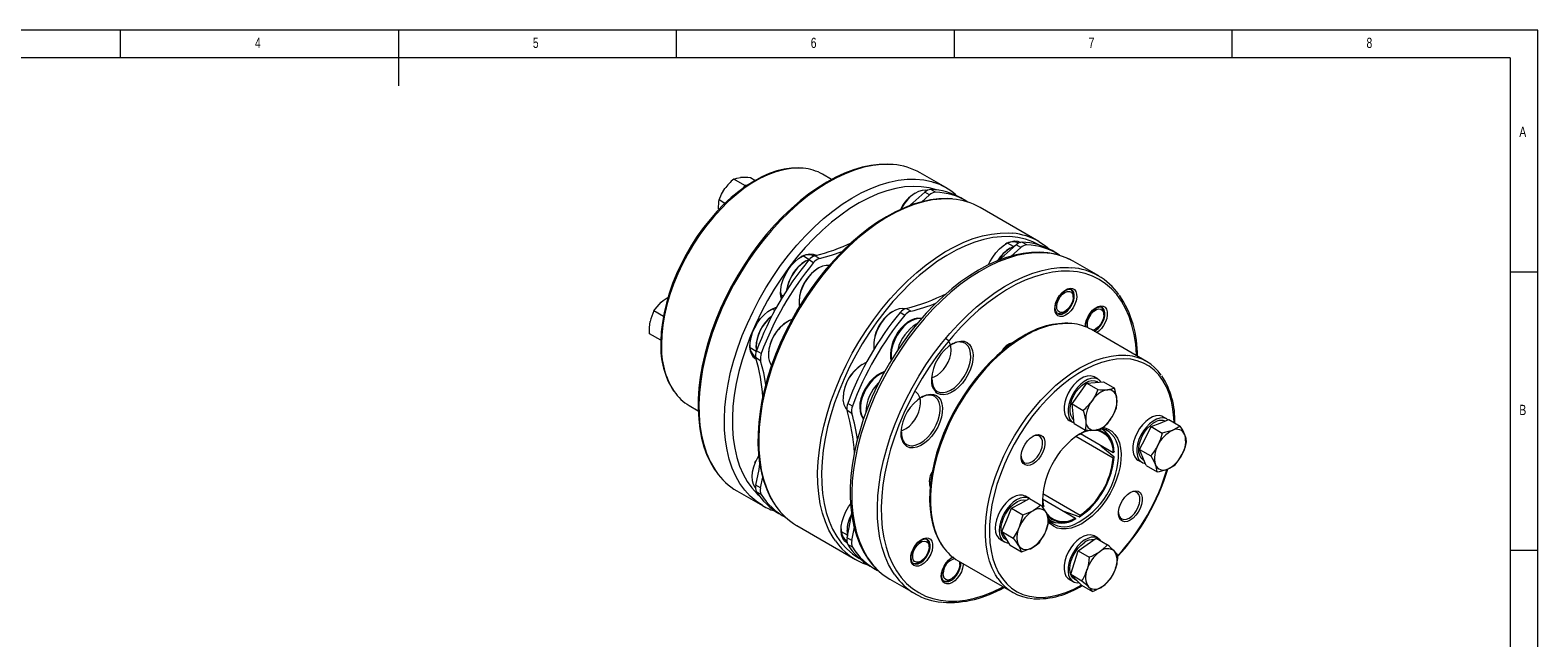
# Model space of a CAD drawing. Header units: millimetres. Extents: x 5 to 415, y 5 to 292.
# Tile 4 of 4: x 144 to 415, y 183 to 292. Entities that reach past the tile are written whole.
import ezdxf

# ---------------------------------------------------------------- set-up
doc = ezdxf.new("R2010")
doc.units = ezdxf.units.MM
doc.styles.add('SLDTEXTSTYLE0', font='TXT', dxfattribs={"width": 0.75})

msp = doc.modelspace()

# ---------------------------------------------------------------- linework, layer by layer
at = {"color": 7, "linetype": 'Continuous', "lineweight": 0}
for p, q in [((415, 292), (5, 292)), ((160, 287), (160, 292)), ((210, 292), (210, 282)), ((260, 287), (260, 292)), ((310, 292), (310, 287)), ((360, 287), (360, 292)), ((415, 5), (415, 292)), ((410, 287), (10, 287)), ((410, 287), (410, 60.25)), ((415, 248.5), (410, 248.5)), ((410, 198.5), (415, 198.5))]:
    msp.add_line(p, q, dxfattribs=at)
at = {"color": 7, "linetype": 'Continuous', "lineweight": 15}
for p, q in [((287.93, 265.16), (286.3, 266.1)), ((308.48, 263.69), (303.88, 266.34)), ((272.32, 264.08), (270.31, 265.24)), ((272.32, 264.08), (271.94, 263.55)), ((272.74, 264.11), (272.32, 264.08)), ((274.13, 264.97), (273.3, 265.46)), ((306.63, 262.87), (305.78, 263.36)), ((268.74, 260.87), (267.68, 261.49)), ((304.12, 261.1), (305.56, 262.38)), ((305.56, 262.38), (304.71, 262.87)), ((312.03, 261.35), (311.18, 261.84)), ((325.24, 254.01), (314.63, 260.14)), ((320.65, 253.11), (319.59, 253.72)), ((320.15, 251.31), (321.97, 252.91)), ((321.97, 252.91), (321.12, 253.4)), ((323.03, 253.4), (322.18, 253.89)), ((328.44, 251.88), (327.59, 252.37)), ((283.83, 250.8), (282.77, 251.41)), ((284.69, 250.2), (283.84, 250.69)), ((285.76, 250.95), (284.91, 251.44)), ((335.99, 247.81), (331.39, 250.46)), ((278.77, 244.48), (279.21, 244.23)), ((331.39, 244), (331.39, 244.33)), ((257.66, 240.53), (255.94, 241.52)), ((277.7, 241.61), (277.26, 241.86)), ((302.16, 241.48), (301.31, 241.97)), ((301.09, 240.73), (300.25, 241.22)), ((329.62, 241.27), (329.91, 241.43)), ((336.9, 240.82), (336.9, 241.15)), ((257.17, 236.25), (255.16, 237.41)), ((257.21, 236.48), (257.17, 236.25)), ((295.65, 236.96), (295.64, 236.93)), ((344.57, 232.46), (334.67, 238.18)), ((335.13, 238.09), (335.42, 238.25)), ((273.26, 234.94), (274.32, 234.32)), ((275.26, 233.88), (274.42, 234.37)), ((312.04, 235.66), (311.92, 235.73)), ((275.15, 232.58), (274.3, 233.07)), ((332.52, 226.69), (333.84, 228.57)), ((333.84, 228.57), (335.33, 228.67)), ((333.84, 228.57), (335.85, 227.41)), ((335.88, 229.25), (335.17, 229.66)), ((335.33, 228.67), (336.83, 228.78)), ((335.82, 228.71), (335.63, 228.82)), ((336.83, 228.78), (338.84, 227.62)), ((306.53, 226.11), (306.41, 226.19)), ((331.2, 224.81), (332.52, 226.69)), ((262.31, 224.53), (263.93, 223.59)), ((291.56, 223.11), (290.71, 223.6)), ((291.67, 224.41), (290.82, 224.9)), ((331.2, 224.81), (333.21, 223.65)), ((331.39, 223.04), (331.2, 224.81)), ((331.57, 221.27), (331.39, 223.04)), ((348.25, 222.1), (347.55, 222.51)), ((330.67, 221.86), (331.38, 221.46)), ((331.57, 221.27), (333.58, 220.11)), ((337.35, 219.71), (336.63, 220.39)), ((344.38, 218.68), (345.41, 220.74)), ((345.41, 220.74), (347.02, 221.37)), ((345.41, 220.74), (347.42, 219.58)), ((347.02, 221.37), (348.63, 222)), ((348.63, 222), (350.65, 220.83)), ((338.57, 215.06), (331.84, 218.94)), ((338.57, 216.04), (332.7, 219.42)), ((336.39, 217.3), (338.7, 215.33)), ((343.35, 216.62), (344.38, 218.68)), ((274.09, 214.35), (274.04, 214.21)), ((274.22, 214.6), (274.09, 214.35)), ((338.57, 216.04), (338.66, 216.09)), ((338.57, 215.06), (338.66, 215.11)), ((343.05, 214.72), (343.76, 214.31)), ((343.35, 216.62), (345.36, 215.46)), ((343.93, 215.2), (343.35, 216.62)), ((344.51, 213.77), (343.93, 215.2)), ((344.01, 214.74), (344.14, 214.66)), ((275.15, 209.71), (275.55, 211.66)), ((344.51, 213.77), (346.52, 212.61)), ((270.89, 209.18), (275.48, 206.53)), ((275.15, 209.71), (274.3, 210.2)), ((275.26, 208.54), (274.42, 209.03)), ((320.3, 206.05), (321.93, 206.92)), ((321.93, 206.92), (323.56, 207.79)), ((323.51, 207.82), (322.8, 208.23)), ((323.56, 207.79), (325.57, 206.63)), ((325.87, 207.72), (331.79, 204.3)), ((325.91, 208.68), (332.64, 204.79)), ((326.06, 206.01), (325.95, 206.69)), ((278.44, 205.11), (279.29, 204.62)), ((318.56, 201.85), (319.43, 203.95)), ((319.43, 203.95), (320.3, 206.05)), ((320.3, 206.05), (322.31, 204.89)), ((327.03, 203.82), (328, 203.52)), ((332.47, 204.54), (329.61, 205.56)), ((331.79, 204.19), (331.79, 204.3)), ((332.64, 204.68), (332.64, 204.79)), ((281.64, 202.98), (292.24, 196.85)), ((289.67, 201.89), (290.73, 201.28)), ((291.56, 200.24), (292.04, 202.63)), ((318.56, 201.85), (320.57, 200.69)), ((319.32, 200.62), (318.56, 201.85)), ((335.88, 200.67), (335.17, 201.08)), ((291.56, 200.24), (290.71, 200.73)), ((291.67, 199.07), (290.82, 199.56)), ((305.47, 199.1), (305.47, 199.43)), ((318.3, 200.43), (319.01, 200.02)), ((319.26, 200.46), (319.52, 200.3)), ((320.08, 199.4), (319.32, 200.62)), ((320.08, 199.4), (322.09, 198.24)), ((331.62, 196.29), (332.28, 198.4)), ((332.28, 198.4), (333.91, 199.53)), ((332.28, 198.4), (334.29, 197.24)), ((333.91, 199.53), (335.53, 200.66)), ((335.53, 200.66), (337.54, 199.5)), ((294.84, 195.64), (295.69, 195.15)), ((303.7, 196.37), (303.98, 196.53)), ((310.67, 196.61), (320.57, 190.89)), ((310.98, 195.92), (310.98, 196.25)), ((330.95, 194.19), (331.62, 196.29)), ((298.39, 193.3), (302.99, 190.65)), ((309.21, 193.19), (309.5, 193.35)), ((330.67, 193.29), (331.38, 192.88)), ((330.95, 194.19), (332.96, 193.03)), ((331.9, 193.21), (330.95, 194.19)), ((331.63, 193.31), (332.04, 193.08)), ((332.86, 192.24), (331.9, 193.21)), ((332.86, 192.24), (334.87, 191.07))]:
    msp.add_line(p, q, dxfattribs=at)
at = {"color": 7, "linetype": 'Continuous', "lineweight": 15, "flags": 128}
for points in [[(282.66, 267.21), (281.96, 267.26), (280.7, 267.22), (279.4, 267.03), (278.07, 266.7), (276.71, 266.23), (275.34, 265.62), (273.96, 264.88), (272.58, 264.01), (271.21, 263.02), (269.87, 261.91), (268.56, 260.7), (267.28, 259.39), (266.05, 257.99), (264.87, 256.5), (263.75, 254.95), (262.71, 253.33), (261.73, 251.66), (260.84, 249.95), (260.03, 248.21), (259.32, 246.45), (258.7, 244.68), (258.19, 242.92), (257.77, 241.17), (257.47, 239.45), (257.27, 237.76), (257.19, 236.12), (257.19, 235.72)], [(282.8, 267.18), (281.94, 267.22), (280.63, 267.15), (279.27, 266.92), (277.88, 266.53), (276.46, 266), (275.02, 265.31), (273.58, 264.48), (272.15, 263.51), (270.73, 262.41), (269.33, 261.18), (267.98, 259.84), (266.66, 258.4), (265.41, 256.86), (264.21, 255.24), (263.09, 253.55), (262.05, 251.8), (261.1, 250), (260.24, 248.17), (259.49, 246.32), (258.84, 244.46), (258.3, 242.6), (257.88, 240.77), (257.58, 238.97), (257.39, 237.21), (257.33, 235.52)], [(298.87, 267.86), (297.96, 267.93), (296.49, 267.88), (294.98, 267.7), (293.44, 267.37), (291.86, 266.9), (290.27, 266.3), (288.66, 265.55), (287.04, 264.68), (285.43, 263.68), (283.83, 262.55), (282.25, 261.31), (280.69, 259.96), (279.16, 258.5), (277.67, 256.94), (276.23, 255.3), (274.84, 253.57), (273.51, 251.77), (272.24, 249.9), (271.05, 247.98), (269.93, 246.01), (268.89, 244), (267.94, 241.96), (267.09, 239.9), (266.32, 237.83), (265.66, 235.76), (265.1, 233.69), (264.65, 231.65), (264.3, 229.64), (264.06, 227.66), (263.93, 225.73), (263.91, 223.86), (264.01, 222.05), (264.21, 220.31), (264.53, 218.65), (264.96, 217.09), (265.49, 215.62), (266.13, 214.26), (266.87, 213.01), (267.07, 212.75)], [(299.01, 267.84), (298.43, 267.87), (296.9, 267.86), (295.32, 267.68), (293.7, 267.35), (292.04, 266.85), (290.36, 266.2), (288.66, 265.4), (286.96, 264.46), (285.26, 263.37), (283.57, 262.14), (281.9, 260.78), (280.26, 259.3), (278.65, 257.71), (277.1, 256.01), (275.6, 254.21), (274.16, 252.32), (272.79, 250.36), (271.5, 248.33), (270.29, 246.24), (269.18, 244.11), (268.16, 241.94), (267.25, 239.75), (266.44, 237.55), (265.75, 235.35), (265.17, 233.17), (264.71, 231.01), (264.37, 228.88), (264.15, 226.8), (264.06, 224.78), (264.09, 222.83), (264.24, 220.96), (264.52, 219.18), (264.92, 217.5), (265.44, 215.93), (266.08, 214.47), (266.83, 213.14), (267.16, 212.64)], [(267.68, 261.49), (268.14, 262.51), (268.74, 263.51)], [(275.48, 206.53), (274.32, 207.3), (273.26, 208.22), (272.29, 209.28), (271.43, 210.49), (270.68, 211.82), (270.04, 213.28), (269.52, 214.85), (269.12, 216.53), (268.84, 218.31), (268.68, 220.18), (268.65, 222.13), (268.74, 224.15), (268.96, 226.23), (269.3, 228.35), (269.76, 230.51), (270.34, 232.7), (271.04, 234.9), (271.85, 237.1), (272.76, 239.29), (273.78, 241.45), (274.89, 243.59), (276.1, 245.67), (277.39, 247.7), (278.75, 249.67), (280.19, 251.55), (281.69, 253.35), (283.25, 255.05), (284.85, 256.65), (286.49, 258.13), (288.16, 259.49), (289.85, 260.71), (291.56, 261.8), (293.26, 262.75), (294.96, 263.55), (296.64, 264.2), (298.3, 264.69), (299.92, 265.03), (301.5, 265.2), (303.03, 265.22), (304.5, 265.07), (305.9, 264.77), (306.32, 264.64)], [(306.78, 263.28), (305.48, 263.64), (304.06, 263.85), (302.59, 263.91), (301.06, 263.81), (299.48, 263.54), (297.87, 263.13), (296.23, 262.55), (294.57, 261.82), (292.9, 260.95), (291.23, 259.93), (289.56, 258.77), (287.92, 257.49), (286.3, 256.07), (284.71, 254.54), (283.17, 252.91), (281.68, 251.17), (280.25, 249.34), (278.89, 247.44), (277.6, 245.46), (276.4, 243.43), (275.28, 241.34), (274.26, 239.22), (273.34, 237.08), (272.53, 234.92), (271.82, 232.76), (271.23, 230.62), (270.76, 228.49), (270.41, 226.4), (270.18, 224.36), (270.07, 222.37), (270.09, 220.44), (270.22, 218.6), (270.49, 216.84), (270.87, 215.18), (271.37, 213.63), (271.99, 212.2), (272.72, 210.88), (273.56, 209.7), (274.51, 208.65), (274.99, 208.2)], [(270.31, 265.24), (270.86, 265.4), (271.55, 265.49)], [(305.1, 263.16), (304.8, 263.21), (304.19, 263.18), (303.54, 262.99), (302.87, 262.64), (302.2, 262.14), (301.57, 261.52), (300.99, 260.8), (300.48, 260), (300.37, 259.8)], [(267.6, 259.86), (267.63, 261.19), (267.68, 261.49)], [(309.61, 261.66), (308.71, 261.72), (307.24, 261.68), (305.73, 261.49), (304.19, 261.17), (302.61, 260.7), (301.02, 260.09), (299.41, 259.35), (297.79, 258.47), (296.18, 257.47), (294.58, 256.35), (292.99, 255.1), (291.43, 253.75), (289.91, 252.29), (288.42, 250.74), (286.97, 249.1), (285.58, 247.37), (284.25, 245.57), (282.99, 243.7), (281.79, 241.78), (280.68, 239.8), (279.64, 237.79), (278.69, 235.75), (277.83, 233.69), (277.07, 231.62), (276.41, 229.55), (275.85, 227.49), (275.39, 225.45), (275.04, 223.43), (274.81, 221.46), (274.68, 219.53), (274.66, 217.65), (274.75, 215.84), (274.96, 214.1), (275.28, 212.45), (275.7, 210.88), (276.24, 209.42), (276.88, 208.05), (277.62, 206.8), (277.82, 206.54)], [(309.75, 261.63), (309.18, 261.67), (307.65, 261.65), (306.07, 261.48), (304.45, 261.14), (302.79, 260.65), (301.11, 260), (299.41, 259.2), (297.71, 258.25), (296.01, 257.16), (294.32, 255.93), (292.64, 254.58), (291, 253.1), (289.4, 251.5), (287.85, 249.8), (286.34, 248), (284.91, 246.12), (283.54, 244.15), (282.25, 242.12), (281.04, 240.03), (279.93, 237.9), (278.91, 235.73), (278, 233.55), (277.19, 231.35), (276.49, 229.15), (275.92, 226.96), (275.45, 224.8), (275.11, 222.68), (274.9, 220.6), (274.8, 218.58), (274.83, 216.63), (274.99, 214.76), (275.27, 212.98), (275.67, 211.3), (276.19, 209.72), (276.83, 208.27), (277.58, 206.93), (277.91, 206.44)], [(301.82, 260.37), (302.55, 260.98), (304.71, 262.87)], [(288.6, 200.2), (288.19, 200.81), (287.43, 202.14), (286.8, 203.6), (286.28, 205.17), (285.88, 206.86), (285.6, 208.64), (285.44, 210.51), (285.41, 212.46), (285.5, 214.48), (285.72, 216.55), (286.06, 218.68), (286.52, 220.84), (287.1, 223.02), (287.8, 225.22), (288.6, 227.42), (289.52, 229.61), (290.53, 231.78), (291.65, 233.91), (292.85, 236), (294.14, 238.03), (295.51, 239.99), (296.95, 241.88), (298.45, 243.68), (300.01, 245.38), (301.61, 246.97), (303.25, 248.45), (304.92, 249.81), (306.61, 251.04), (308.31, 252.13), (310.02, 253.08), (311.72, 253.88), (313.4, 254.53), (315.05, 255.02), (316.68, 255.35), (318.26, 255.53), (319.79, 255.55), (320.49, 255.5)], [(325.44, 253.32), (325.34, 253.37), (324.11, 253.98), (322.8, 254.44), (321.42, 254.74), (319.97, 254.88), (318.47, 254.87), (316.91, 254.7), (315.31, 254.37), (313.68, 253.88), (312.02, 253.24), (310.35, 252.45), (308.67, 251.52), (307, 250.45), (305.33, 249.24), (303.69, 247.9), (302.07, 246.44), (300.49, 244.87), (298.96, 243.2), (297.48, 241.43), (296.07, 239.57), (294.72, 237.63), (293.45, 235.63), (292.26, 233.58), (291.16, 231.48), (290.16, 229.34), (289.26, 227.19), (288.47, 225.02), (287.78, 222.86), (287.21, 220.7), (286.76, 218.58), (286.42, 216.48), (286.21, 214.44), (286.12, 212.45), (286.15, 210.53), (286.3, 208.69), (286.58, 206.93), (286.97, 205.28), (287.48, 203.73), (288.11, 202.29), (288.85, 200.98), (289.7, 199.8), (290.65, 198.75), (291.7, 197.84), (292.84, 197.08), (292.94, 197.03)], [(316.18, 249.85), (316.42, 250.37), (316.91, 251.22), (317.48, 252), (318.11, 252.68), (318.78, 253.26), (319.47, 253.69), (320.16, 253.98), (320.81, 254.1), (321.42, 254.06), (321.95, 253.86)], [(317.8, 250.57), (318.96, 251.51), (321.12, 253.4)], [(325.24, 254.01), (326.4, 253.24), (327.18, 252.59)], [(278.88, 243.69), (278.84, 243.86), (278.74, 244.59), (278.77, 245.41), (278.93, 246.28), (279.21, 247.17), (279.6, 248.06), (280.09, 248.9), (280.66, 249.68), (281.29, 250.37), (281.97, 250.94), (282.66, 251.38), (283.34, 251.66), (284, 251.79), (284.6, 251.75), (285.13, 251.54), (285.19, 251.51)], [(287.46, 249.7), (286.95, 249.71), (286.31, 249.57), (285.64, 249.27), (284.97, 248.82), (284.32, 248.23), (283.72, 247.54), (283.19, 246.76), (282.74, 245.92), (282.4, 245.06), (282.17, 244.2), (282.07, 243.37), (282.09, 242.61), (282.13, 242.33)], [(285.76, 250.95), (287.92, 251.55), (289.85, 252.23)], [(331.39, 250.46), (330.74, 250.81), (329.49, 251.34), (328.18, 251.73), (326.81, 251.98), (325.38, 252.09), (323.9, 252.05), (322.38, 251.87), (320.82, 251.55), (319.23, 251.09), (317.62, 250.48), (315.99, 249.74), (314.37, 248.86), (312.75, 247.86), (311.14, 246.73), (309.54, 245.49), (307.98, 244.14), (306.45, 242.68), (304.96, 241.12), (303.51, 239.47), (302.12, 237.75), (300.79, 235.94), (299.53, 234.08), (298.34, 232.15), (297.22, 230.18), (296.19, 228.17), (295.24, 226.12), (294.39, 224.06), (293.63, 221.99), (292.98, 219.92), (292.42, 217.86), (291.97, 215.81), (291.63, 213.79), (291.4, 211.81), (291.28, 209.87), (291.28, 207.99), (291.38, 206.17), (291.6, 204.42), (291.94, 202.76), (292.38, 201.18), (292.94, 199.71), (293.61, 198.33), (294.38, 197.08), (295.24, 195.94), (296.2, 194.93), (296.37, 194.79)], [(331.39, 250.46), (330.14, 251.08), (328.81, 251.54), (327.41, 251.85), (325.94, 251.99), (324.41, 251.98), (322.83, 251.8), (321.21, 251.47), (319.55, 250.97), (317.87, 250.33), (316.17, 249.52), (314.47, 248.58), (312.76, 247.49), (311.07, 246.26), (309.4, 244.9), (307.76, 243.42), (306.16, 241.83), (304.6, 240.13), (303.1, 238.33), (301.66, 236.44), (300.3, 234.48), (299.01, 232.45), (297.8, 230.36), (296.69, 228.23), (295.67, 226.06), (294.76, 223.87), (293.95, 221.67), (293.25, 219.47), (292.67, 217.29), (292.21, 215.13), (291.87, 213), (291.65, 210.92), (291.56, 208.91), (291.59, 206.96), (291.75, 205.08), (292.03, 203.3), (292.43, 201.62), (292.95, 200.05), (293.59, 198.59), (294.34, 197.26), (295.2, 196.06), (296.17, 194.99), (296.48, 194.7)], [(299.27, 194.11), (298.93, 194.61), (298.18, 195.94), (297.54, 197.4), (297.02, 198.97), (296.62, 200.65), (296.34, 202.43), (296.19, 204.3), (296.16, 206.25), (296.25, 208.27), (296.47, 210.35), (296.81, 212.47), (297.27, 214.63), (297.85, 216.82), (298.54, 219.02), (299.35, 221.22), (300.27, 223.41), (301.28, 225.57), (302.4, 227.71), (303.6, 229.79), (304.89, 231.83), (306.26, 233.79), (307.7, 235.68), (309.2, 237.47), (310.76, 239.17), (312.36, 240.77), (314, 242.25), (315.67, 243.61), (317.36, 244.83), (319.06, 245.92), (320.77, 246.87), (322.46, 247.67), (324.15, 248.32), (325.8, 248.81), (327.42, 249.15), (329.01, 249.33), (330.54, 249.34), (331.12, 249.3)], [(342.8, 233.48), (342.79, 233.72), (342.64, 235.57), (342.36, 237.32), (341.97, 238.98), (341.45, 240.53), (340.82, 241.96), (340.08, 243.27), (339.24, 244.46), (338.28, 245.5), (337.23, 246.41), (336.09, 247.17), (334.86, 247.78), (333.55, 248.24), (332.17, 248.54), (330.72, 248.68), (329.21, 248.67), (327.66, 248.49), (326.06, 248.16), (324.43, 247.68), (322.77, 247.04), (321.1, 246.25), (319.42, 245.31), (317.75, 244.24), (316.08, 243.03), (314.44, 241.7), (312.82, 240.24), (311.24, 238.67), (309.71, 236.99), (308.23, 235.22), (306.81, 233.36), (305.47, 231.43), (304.2, 229.43), (303.01, 227.37), (301.91, 225.27), (300.91, 223.14), (300.01, 220.98), (299.22, 218.82), (298.53, 216.65), (297.96, 214.5), (297.51, 212.37), (297.17, 210.28), (296.96, 208.23), (296.86, 206.24), (296.9, 204.32), (297.05, 202.48), (297.32, 200.73), (297.72, 199.07), (298.23, 197.52), (298.86, 196.09), (299.6, 194.78), (300.45, 193.59), (301.4, 192.54), (302.45, 191.64), (303.59, 190.88), (303.59, 190.88)], [(278.74, 244.92), (278.82, 244.22), (278.94, 243.79)], [(328.65, 240.64), (328.34, 240.92), (328.15, 241.33), (328.07, 241.85), (328.12, 242.45), (328.28, 243.08), (328.56, 243.72), (328.93, 244.31), (329.38, 244.83), (329.86, 245.23), (330.36, 245.5), (330.83, 245.62), (331.26, 245.57), (331.61, 245.37), (331.86, 245.02), (332, 244.55), (332.02, 243.99), (331.91, 243.36), (331.69, 242.72), (331.36, 242.1), (330.95, 241.54), (330.48, 241.08), (329.99, 240.74), (329.5, 240.55), (329.04, 240.51), (328.65, 240.64)], [(328.59, 241.02), (328.48, 241.1), (328.3, 241.34), (328.19, 241.68), (328.16, 242.15), (328.23, 242.68), (328.4, 243.24), (328.67, 243.8), (329.01, 244.32), (329.01, 244.32)], [(329.28, 241.23), (328.91, 241.3), (328.63, 241.53), (328.46, 241.91), (328.42, 242.4), (328.52, 242.95), (328.73, 243.52), (329.06, 244.06), (329.45, 244.52), (329.89, 244.85), (330.33, 245.03), (330.73, 245.05), (331.06, 244.89), (331.28, 244.58), (331.39, 244.15), (331.36, 243.62), (331.2, 243.05), (330.93, 242.49), (330.57, 241.99), (330.14, 241.59), (329.7, 241.33), (329.28, 241.23)], [(328.59, 241.02), (328.97, 240.91), (329.42, 240.96), (329.9, 241.18), (330.37, 241.55), (330.8, 242.04), (331.17, 242.61), (331.43, 243.23), (331.58, 243.84), (331.59, 244.41), (331.48, 244.88), (331.24, 245.23), (331.07, 245.36)], [(329.01, 244.32), (329.41, 244.77), (329.83, 245.11), (330.24, 245.34), (330.61, 245.44), (330.92, 245.42), (331.06, 245.35)], [(255.94, 241.52), (256.16, 241.85), (257.26, 243.1)], [(257.26, 243.1), (257.62, 243.41), (258.5, 244)], [(274.39, 232.79), (274.32, 232.82), (273.88, 233.18), (273.55, 233.68), (273.33, 234.32), (273.23, 235.05), (273.26, 235.87), (273.42, 236.74), (273.7, 237.63), (274.09, 238.51), (274.58, 239.36), (275.15, 240.14), (275.78, 240.83), (276.46, 241.4), (277.15, 241.83), (277.83, 242.12), (278, 242.17)], [(301.12, 241.9), (300.7, 241.97), (300.08, 241.91), (299.42, 241.69), (298.75, 241.31), (298.09, 240.8), (297.46, 240.16), (296.89, 239.42), (296.4, 238.61), (296, 237.75), (295.71, 236.88)], [(333.58, 238.7), (333.62, 239.26), (333.79, 239.9), (334.07, 240.54), (334.44, 241.13), (334.89, 241.65), (335.37, 242.05), (335.87, 242.32), (336.34, 242.43), (336.77, 242.39), (337.12, 242.19), (337.37, 241.84), (337.51, 241.37), (337.53, 240.8), (337.42, 240.18), (337.19, 239.54), (336.87, 238.92), (336.46, 238.36), (335.99, 237.9), (335.62, 237.63)], [(334.05, 238.5), (333.94, 238.9), (333.95, 239.42), (334.1, 239.99), (334.36, 240.55), (334.71, 241.06), (335.13, 241.48), (335.57, 241.76), (336, 241.88), (336.37, 241.83), (336.67, 241.61), (336.85, 241.25), (336.9, 240.77), (336.82, 240.22), (336.62, 239.65), (336.31, 239.11), (335.92, 238.64), (335.49, 238.29), (335.05, 238.09), (334.88, 238.05)], [(334.52, 241.14), (334.92, 241.58), (335.34, 241.93), (335.75, 242.16), (336.12, 242.25), (336.43, 242.24), (336.57, 242.16)], [(335.19, 237.88), (335.41, 238), (335.88, 238.37), (336.31, 238.86), (336.68, 239.43), (336.94, 240.05), (337.09, 240.66), (337.1, 241.23), (336.99, 241.7), (336.75, 242.05), (336.58, 242.18)], [(255.16, 237.41), (255.16, 238.52), (255.3, 239.61)], [(304.1, 240.14), (304.03, 240.16), (303.46, 240.2), (302.86, 240.1), (302.23, 239.86), (301.59, 239.48), (300.96, 238.98), (300.38, 238.38), (299.85, 237.69), (299.39, 236.94), (299.01, 236.15), (298.73, 235.34), (298.55, 234.54), (298.49, 233.76), (298.54, 233.04), (298.65, 232.66)], [(304.07, 240.14), (304.06, 240.14), (303.47, 240.16), (302.82, 240.01), (302.15, 239.7), (301.48, 239.24), (300.84, 238.65), (300.24, 237.95), (299.71, 237.17), (299.27, 236.33), (298.93, 235.46), (298.71, 234.6), (298.61, 233.78), (298.64, 233.02), (298.69, 232.73)], [(328.87, 241.03), (328.47, 241.1), (328.37, 241.14)], [(329.62, 241.27), (329.33, 241.13), (328.87, 241.03)], [(333.69, 238.61), (333.67, 238.97), (333.74, 239.49), (333.91, 240.06), (334.18, 240.62), (334.52, 241.14), (334.52, 241.14), (334.52, 241.14)], [(322.42, 237.01), (321.69, 236.58), (320.32, 235.65), (318.96, 234.61), (317.63, 233.45), (316.33, 232.19), (315.08, 230.84), (313.87, 229.4), (312.72, 227.88), (311.63, 226.29), (310.62, 224.65), (309.68, 222.96), (308.83, 221.24), (308.06, 219.48), (307.39, 217.72), (306.82, 215.95), (306.35, 214.2), (305.99, 212.46), (305.73, 210.75), (305.59, 209.09), (305.56, 207.47), (305.63, 205.92), (305.83, 204.45), (306.13, 203.05), (306.54, 201.75), (307.07, 200.55), (307.69, 199.47), (307.91, 199.17)], [(322.67, 236.99), (321.23, 236.09), (319.8, 235.05), (318.39, 233.89), (317.02, 232.61), (315.68, 231.21), (314.39, 229.72), (313.17, 228.14), (312.01, 226.48), (310.93, 224.76), (309.93, 222.98), (309.03, 221.17), (308.22, 219.32), (307.52, 217.47), (306.92, 215.61), (306.44, 213.76), (306.08, 211.94), (305.84, 210.16), (305.72, 208.43), (305.72, 206.77), (305.84, 205.18), (306.08, 203.69), (306.44, 202.29), (306.92, 200.99), (307.52, 199.82), (308, 199.07)], [(305.92, 229.51), (306.38, 229.66), (306.95, 229.98), (307.52, 230.43), (308.04, 230.99), (308.49, 231.62), (308.88, 232.31), (309.17, 233.03), (309.35, 233.76), (309.43, 234.46), (309.38, 235.13), (309.2, 235.73), (308.93, 236.17), (308.53, 236.53), (308.48, 236.56)], [(309.77, 235.68), (309.81, 235.7), (310.49, 235.99), (311.15, 236.11), (311.75, 236.07), (312.29, 235.87), (312.73, 235.51), (313.06, 235.01), (313.28, 234.38), (313.38, 233.64), (313.35, 232.82), (313.19, 231.96), (312.91, 231.06), (312.52, 230.18), (312.03, 229.33), (311.46, 228.55), (310.83, 227.86), (310.15, 227.29), (309.46, 226.86), (308.78, 226.57), (308.12, 226.45), (307.52, 226.49), (306.99, 226.69), (306.99, 226.69)], [(335.13, 238.09), (335.08, 238.05), (334.97, 238)], [(307.81, 226.84), (308.03, 226.85), (308.67, 226.98), (309.34, 227.27), (310.01, 227.71), (310.66, 228.29), (311.26, 228.98), (311.8, 229.75), (312.25, 230.59), (312.6, 231.45), (312.84, 232.32), (312.95, 233.15), (312.93, 233.91), (312.79, 234.59), (312.53, 235.15), (312.15, 235.58), (312.04, 235.66)], [(317.86, 193.41), (317.42, 194.11), (316.82, 195.28), (316.34, 196.57), (315.98, 197.97), (315.74, 199.47), (315.61, 201.06), (315.61, 202.72), (315.74, 204.45), (315.98, 206.23), (316.34, 208.05), (316.82, 209.89), (317.42, 211.75), (318.12, 213.61), (318.93, 215.45), (319.83, 217.27), (320.83, 219.05), (321.91, 220.77), (323.07, 222.43), (324.29, 224.01), (325.58, 225.5), (326.92, 226.89), (328.29, 228.17), (329.7, 229.34), (331.13, 230.37), (332.57, 231.27), (334.01, 232.03), (335.44, 232.65), (336.85, 233.11), (338.22, 233.42), (339.56, 233.57), (340.85, 233.56), (341.13, 233.54)], [(318.65, 234.34), (318.8, 234.57), (318.81, 234.57), (318.81, 234.57)], [(276.1, 228.3), (275.71, 230.41), (275.15, 232.58)], [(349.54, 221.47), (349.51, 222.28), (349.35, 223.84), (349.08, 225.3), (348.68, 226.66), (348.17, 227.9), (347.55, 229.03), (346.81, 230.02), (345.98, 230.88), (345.05, 231.59), (344.02, 232.16), (342.92, 232.57), (341.74, 232.83), (340.5, 232.92), (339.2, 232.86), (337.85, 232.64), (336.47, 232.27), (335.06, 231.74), (333.64, 231.06), (332.21, 230.23), (330.78, 229.27), (329.38, 228.17), (327.99, 226.95), (326.65, 225.62), (325.35, 224.18), (324.1, 222.64), (322.93, 221.03), (321.82, 219.34), (320.8, 217.6), (319.87, 215.81), (319.03, 213.99), (318.3, 212.14), (317.68, 210.3), (317.16, 208.46), (316.77, 206.65), (316.49, 204.87), (316.34, 203.14), (316.31, 201.47), (316.4, 199.87), (316.62, 198.37), (316.95, 196.95), (317.41, 195.65), (317.97, 194.46), (318.65, 193.4), (319.44, 192.48), (320.32, 191.69), (321.3, 191.05), (322.36, 190.56), (323.51, 190.23), (324.72, 190.05), (325.99, 190.03), (327.31, 190.17), (328.68, 190.47), (330.08, 190.92), (331.49, 191.53), (332.85, 192.24)], [(297.44, 230.57), (297.3, 230.55), (296.67, 230.29), (296.03, 229.91), (295.41, 229.4), (294.82, 228.79), (294.3, 228.09), (293.84, 227.34), (293.47, 226.54), (293.2, 225.73), (293.03, 224.93), (292.98, 224.16), (293.04, 223.44), (293.23, 222.8), (293.54, 222.26), (293.68, 222.12)], [(297.39, 230.49), (297.34, 230.47), (296.68, 230.17), (296.01, 229.72), (295.36, 229.14), (294.76, 228.44), (294.22, 227.66), (293.78, 226.83), (293.43, 225.96), (293.21, 225.1), (293.1, 224.27), (293.13, 223.51), (293.28, 222.84), (293.55, 222.29), (293.66, 222.13)], [(335.17, 229.66), (334.97, 229.76), (334.45, 229.87), (333.88, 229.82), (333.27, 229.61), (332.65, 229.26), (332.03, 228.77), (331.45, 228.17), (330.93, 227.48), (330.49, 226.72), (330.13, 225.92), (329.89, 225.11), (329.76, 224.33), (329.75, 223.61), (329.87, 222.97), (330.1, 222.44), (330.44, 222.03), (330.67, 221.86)], [(336.41, 228.75), (336.11, 229.09), (335.68, 229.35), (335.16, 229.46), (334.59, 229.41), (333.98, 229.21), (333.35, 228.85), (332.74, 228.37), (332.16, 227.76), (331.64, 227.07), (331.19, 226.31), (330.84, 225.51), (330.6, 224.71), (330.47, 223.93), (330.46, 223.2), (330.58, 222.56), (330.81, 222.03), (331.15, 221.62), (331.56, 221.37)], [(331.49, 221.98), (331.19, 222.29), (330.95, 222.78), (330.82, 223.37), (330.82, 224.05), (330.94, 224.79), (331.17, 225.55), (331.52, 226.3), (331.95, 227.02), (332.46, 227.66), (333.03, 228.2), (333.61, 228.61), (334.2, 228.88), (334.77, 229), (335.28, 228.96), (335.63, 228.82)], [(300.44, 219.96), (300.76, 220.07), (301.34, 220.37), (301.91, 220.8), (302.44, 221.34), (302.91, 221.96), (303.31, 222.64), (303.61, 223.36), (303.82, 224.09), (303.91, 224.8), (303.89, 225.48), (303.73, 226.09), (303.48, 226.55), (303.14, 226.91), (302.9, 227.04)], [(304.26, 226.14), (304.3, 226.16), (304.98, 226.44), (305.64, 226.57), (306.24, 226.53), (306.78, 226.33), (307.22, 225.97), (307.55, 225.46), (307.77, 224.83), (307.87, 224.1), (307.84, 223.28), (307.68, 222.41), (307.4, 221.52), (307.01, 220.64), (306.52, 219.79), (305.95, 219.01), (305.32, 218.32), (304.64, 217.75), (303.95, 217.31), (303.27, 217.03), (302.61, 216.9), (302.01, 216.94), (301.48, 217.15), (301.48, 217.15)], [(302.3, 217.3), (302.52, 217.3), (303.16, 217.44), (303.83, 217.73), (304.5, 218.17), (305.15, 218.75), (305.75, 219.44), (306.29, 220.21), (306.74, 221.05), (307.09, 221.91), (307.33, 222.77), (307.44, 223.6), (307.43, 224.37), (307.28, 225.05), (307.02, 225.61), (306.64, 226.03), (306.53, 226.11)], [(306.3, 227.69), (306.5, 227.42), (306.92, 227.07)], [(306.92, 227.07), (307.44, 226.88), (307.81, 226.84)], [(335.85, 227.41), (335.38, 226.38), (334.78, 225.38)], [(338.84, 227.62), (338.29, 227.46), (337.59, 227.37)], [(339.27, 225.7), (338.96, 227.23), (338.84, 227.62)], [(339.2, 224.08), (339.3, 225.32), (339.27, 225.7)], [(333.21, 223.65), (333.33, 223.26), (333.65, 221.74)], [(347.55, 222.51), (347.37, 222.6), (346.85, 222.72), (346.28, 222.68), (345.67, 222.48), (345.05, 222.14), (344.44, 221.66), (343.85, 221.06), (343.33, 220.37), (342.88, 219.61), (342.52, 218.81), (342.27, 218.01), (342.14, 217.23), (342.13, 216.5), (342.23, 215.85), (342.46, 215.31), (342.8, 214.9), (343.05, 214.72)], [(332.54, 219.33), (333.37, 219.8), (334.05, 220.09)], [(332.58, 219.46), (333.4, 219.92), (333.94, 220.17)], [(336.8, 220.57), (336.94, 220.55), (337.68, 220.3), (338.34, 219.89), (338.9, 219.33), (339.36, 218.64), (339.7, 217.81), (339.92, 216.87), (340.02, 215.84), (339.98, 214.73), (339.83, 213.56), (339.55, 212.35), (339.15, 211.13), (338.64, 209.91), (338.02, 208.72), (337.32, 207.58), (336.54, 206.51), (335.69, 205.53), (334.8, 204.65), (333.87, 203.9), (332.92, 203.28)], [(333.65, 221.74), (333.67, 221.35), (333.58, 220.11)], [(333.58, 220.11), (334.49, 220.06), (335.32, 220.07)], [(336.57, 220.33), (337.4, 221.14), (338.14, 222.06)], [(348.49, 221.94), (348.07, 222.19), (347.56, 222.31), (346.99, 222.27), (346.38, 222.07), (345.76, 221.73), (345.14, 221.25), (344.56, 220.65), (344.04, 219.96), (343.59, 219.2), (343.23, 218.4), (342.98, 217.6), (342.85, 216.82), (342.83, 216.09), (342.94, 215.44), (343.17, 214.9), (343.5, 214.49), (343.94, 214.22), (344.37, 214.11)], [(344.01, 214.74), (344, 214.75), (343.63, 215.07), (343.36, 215.52), (343.21, 216.09), (343.18, 216.76), (343.28, 217.49), (343.49, 218.25), (343.81, 219.01), (344.23, 219.73), (344.73, 220.39), (345.28, 220.95), (345.87, 221.39), (346.46, 221.69)], [(349.29, 220.06), (347.82, 219.65), (347.42, 219.58)], [(350.65, 220.83), (349.63, 220.21), (349.29, 220.06)], [(300.79, 218.15), (300.99, 217.88), (301.41, 217.53)], [(301.41, 217.53), (301.93, 217.33), (302.3, 217.3)], [(324.17, 214.03), (323.66, 213.81), (323.17, 213.74), (322.74, 213.84), (322.4, 214.09), (322.16, 214.48), (322.03, 214.99), (322.03, 215.59), (322.16, 216.24), (322.4, 216.92), (322.74, 217.56), (323.17, 218.15), (323.66, 218.65), (324.17, 219.02), (324.69, 219.24), (325.18, 219.31), (325.6, 219.21), (325.95, 218.96), (326.19, 218.57), (326.31, 218.06), (326.31, 217.46), (326.19, 216.81), (325.95, 216.14), (325.6, 215.49), (325.18, 214.9), (324.69, 214.41), (324.17, 214.03)], [(323.96, 214.4), (324.44, 214.75), (324.9, 215.22), (325.29, 215.78), (325.6, 216.39), (325.81, 217.02), (325.9, 217.63), (325.87, 218.17), (325.72, 218.62), (325.46, 218.94), (325.1, 219.12), (324.68, 219.15), (324.2, 219.02), (324.06, 218.95)], [(347.42, 219.58), (347.1, 218.46), (346.64, 217.37)], [(351.8, 217.98), (351.7, 218.57), (351.48, 219.26)], [(274.78, 215.48), (274.58, 215.14), (274.16, 214.29)], [(322.02, 215.41), (322.02, 215.39), (322.11, 214.89), (322.32, 214.5), (322.63, 214.24), (323.02, 214.14), (323.48, 214.19), (323.96, 214.4)], [(338.7, 216.31), (338.74, 216.26), (338.75, 216.2), (338.73, 216.14), (338.66, 216.09)], [(345.36, 215.46), (345.82, 214.66), (346.19, 213.89)], [(349.74, 213.86), (350.43, 214.77), (351.03, 215.78)], [(274.16, 214.29), (273.84, 213.42), (273.65, 212.57), (273.58, 211.76), (273.63, 211.02), (273.82, 210.37), (274.12, 209.86), (274.25, 209.71)], [(274.3, 210.2), (274.86, 213.02), (275.03, 214.02)], [(346.52, 212.61), (346.91, 212.68), (348.38, 213.09)], [(348.38, 213.09), (348.73, 213.24), (349.74, 213.86)], [(341.67, 203.93), (341.16, 203.7), (340.67, 203.64), (340.24, 203.73), (339.9, 203.98), (339.66, 204.37), (339.53, 204.88), (339.53, 205.48), (339.66, 206.14), (339.9, 206.81), (340.24, 207.46), (340.67, 208.05), (341.16, 208.54), (341.67, 208.91), (342.19, 209.14), (342.68, 209.2), (343.1, 209.11), (343.45, 208.86), (343.69, 208.47), (343.81, 207.96), (343.81, 207.36), (343.69, 206.7), (343.45, 206.03), (343.1, 205.38), (342.68, 204.79), (342.19, 204.3), (341.67, 203.93)], [(341.46, 204.3), (341.94, 204.65), (342.4, 205.11), (342.79, 205.67), (343.1, 206.29), (343.31, 206.92), (343.4, 207.52), (343.37, 208.07), (343.22, 208.51), (342.96, 208.84), (342.6, 209.02), (342.18, 209.04), (341.7, 208.91), (341.56, 208.84)], [(290.72, 199.79), (290.29, 200.14), (289.95, 200.64), (289.73, 201.27), (289.63, 202.01), (289.67, 202.83), (289.83, 203.7), (290.1, 204.59), (290.5, 205.47), (290.98, 206.32), (291.32, 206.79)], [(322.8, 208.23), (322.77, 208.24), (322.28, 208.41), (321.73, 208.42), (321.13, 208.28), (320.51, 207.98), (319.89, 207.54), (319.29, 206.98), (318.75, 206.32), (318.27, 205.58), (317.88, 204.79), (317.59, 203.99), (317.42, 203.19), (317.37, 202.45), (317.44, 201.77), (317.62, 201.19), (317.93, 200.73), (318.3, 200.43)], [(323.55, 207.79), (323.48, 207.83), (322.99, 208), (322.44, 208.01), (321.84, 207.87), (321.22, 207.57), (320.6, 207.13), (320, 206.57), (319.45, 205.91), (318.98, 205.17), (318.59, 204.38), (318.3, 203.58), (318.13, 202.79), (318.07, 202.04), (318.14, 201.36), (318.33, 200.78), (318.63, 200.33), (319.03, 200.01), (319.52, 199.84), (319.83, 199.81)], [(319.26, 200.46), (319.09, 200.57), (318.76, 200.95), (318.54, 201.46), (318.43, 202.07), (318.46, 202.77), (318.6, 203.51), (318.86, 204.28), (319.23, 205.02), (319.68, 205.72), (320.2, 206.34), (320.77, 206.86), (321.36, 207.25), (321.95, 207.49), (322.5, 207.57), (323, 207.5), (323.01, 207.5)], [(325.57, 206.63), (324.95, 206.1), (324.19, 205.61)], [(325.87, 207.72), (325.99, 206.75), (326.09, 206.37)], [(290.71, 200.73), (291.26, 203.55), (291.54, 205.24)], [(322.31, 204.89), (322.22, 204.43), (321.69, 202.64)], [(326.48, 201.93), (327.01, 203.72), (327.1, 204.18)], [(327.1, 204.18), (326.9, 204.67), (326.58, 205.26)], [(332.92, 203.28), (331.98, 202.81), (331.05, 202.49), (330.15, 202.33), (329.31, 202.33), (328.53, 202.5), (327.82, 202.83), (327.21, 203.31), (326.96, 203.59)], [(331.79, 204.19), (331.78, 204.12), (331.75, 204.07), (331.72, 204.06)], [(332.47, 204.54), (332.53, 204.53), (332.59, 204.55), (332.63, 204.6), (332.64, 204.68)], [(339.52, 205.3), (339.52, 205.28), (339.61, 204.78), (339.82, 204.39), (340.13, 204.14), (340.52, 204.03), (340.98, 204.09), (341.46, 204.3)], [(321.69, 202.64), (321.48, 202.18), (320.57, 200.69)], [(325.36, 199.98), (326.27, 201.47), (326.48, 201.93)], [(335.17, 201.08), (334.99, 201.17), (334.47, 201.29), (333.9, 201.24), (333.29, 201.05), (332.67, 200.7), (332.06, 200.22), (331.47, 199.62), (330.95, 198.93), (330.5, 198.17), (330.14, 197.37), (329.9, 196.57), (329.76, 195.79), (329.75, 195.06), (329.86, 194.41), (330.09, 193.87), (330.43, 193.46), (330.67, 193.29)], [(336.42, 200.15), (336.13, 200.49), (335.69, 200.76), (335.18, 200.88), (334.61, 200.84), (334, 200.64), (333.38, 200.29), (332.76, 199.81), (332.18, 199.21), (331.66, 198.52), (331.21, 197.76), (330.85, 196.96), (330.6, 196.16), (330.47, 195.38), (330.46, 194.65), (330.57, 194), (330.8, 193.47), (331.13, 193.05), (331.57, 192.79), (332.08, 192.67), (332.43, 192.68)], [(302.73, 195.74), (302.42, 196.02), (302.23, 196.43), (302.15, 196.95), (302.19, 197.55), (302.36, 198.19), (302.64, 198.82), (303.01, 199.42), (303.46, 199.93), (303.94, 200.34), (304.44, 200.6), (304.91, 200.72), (305.34, 200.67), (305.69, 200.47), (305.94, 200.12), (306.08, 199.65), (306.1, 199.09), (305.99, 198.47), (305.76, 197.83), (305.44, 197.21), (305.03, 196.65), (304.56, 196.18), (304.06, 195.85), (303.57, 195.65), (303.12, 195.62), (302.73, 195.74)], [(302.66, 196.12), (302.55, 196.2), (302.38, 196.45), (302.27, 196.79), (302.24, 197.25), (302.31, 197.78), (302.48, 198.34), (302.75, 198.9), (303.09, 199.42), (303.09, 199.42)], [(302.53, 197.74), (302.68, 198.3), (302.94, 198.87), (303.3, 199.37), (303.72, 199.78), (304.16, 200.05), (304.59, 200.16), (304.96, 200.1), (305.25, 199.88), (305.42, 199.51), (305.47, 199.02), (305.38, 198.47), (305.17, 197.9), (304.85, 197.36), (304.46, 196.9), (304.03, 196.56), (303.59, 196.36), (303.18, 196.34), (302.85, 196.48), (302.62, 196.78), (302.51, 197.22), (302.53, 197.74)], [(302.66, 196.12), (303.05, 196.01), (303.5, 196.06), (303.97, 196.28), (304.45, 196.65), (304.88, 197.14), (305.25, 197.72), (305.51, 198.33), (305.66, 198.95), (305.67, 199.51), (305.56, 199.99), (305.32, 200.34), (305.15, 200.46)], [(303.09, 199.42), (303.49, 199.87), (303.91, 200.22), (304.32, 200.44), (304.69, 200.54), (305, 200.52), (305.14, 200.45)], [(320.57, 200.69), (321.13, 199.98), (321.58, 199.32)], [(322.09, 198.24), (323.08, 198.56), (323.98, 198.96)], [(331.63, 193.31), (331.34, 193.54), (331.04, 193.96), (330.86, 194.51), (330.8, 195.15), (330.87, 195.87), (331.05, 196.62), (331.35, 197.38), (331.74, 198.12), (332.22, 198.79), (332.76, 199.38), (333.34, 199.86)], [(336.17, 198.22), (334.69, 197.41), (334.29, 197.24)], [(337.54, 199.5), (336.52, 198.49), (336.17, 198.22)], [(339.46, 197.55), (339.17, 197.92), (338.75, 198.38)], [(308.24, 192.56), (307.93, 192.84), (307.74, 193.25), (307.66, 193.77), (307.7, 194.37), (307.87, 195), (308.15, 195.64), (308.52, 196.23), (308.97, 196.75), (309.45, 197.15), (309.67, 197.29)], [(308.17, 192.94), (308.06, 193.02), (307.89, 193.26), (307.78, 193.61), (307.75, 194.07), (307.82, 194.6), (307.99, 195.16), (308.26, 195.72), (308.6, 196.24), (308.6, 196.24)], [(310.88, 196.49), (310.89, 196.47), (310.98, 196.02), (310.94, 195.49), (310.77, 194.92), (310.48, 194.36), (310.11, 193.87), (309.69, 193.48), (309.25, 193.23), (308.83, 193.15), (308.46, 193.24), (308.2, 193.49), (308.04, 193.88), (308.02, 194.37), (308.02, 194.37)], [(308.17, 192.94), (308.56, 192.83), (309.01, 192.88), (309.48, 193.1), (309.96, 193.47), (310.39, 193.96), (310.76, 194.54), (311.02, 195.15), (311.17, 195.77), (311.18, 196.31)], [(311.62, 196.06), (311.61, 195.91), (311.5, 195.29), (311.27, 194.65), (310.95, 194.03), (310.54, 193.47), (310.07, 193), (309.57, 192.66), (309.08, 192.47), (308.63, 192.44), (308.24, 192.56)], [(310.97, 196.43), (310.98, 196.34), (310.98, 196.25)], [(334.29, 197.24), (334.15, 196.1), (333.88, 194.99)], [(296.48, 194.7), (297.23, 194.07), (298.39, 193.3), (298.39, 193.3)], [(332.96, 193.03), (333.61, 192.44), (334.17, 191.91)], [(336.75, 192.06), (337.1, 192.32), (338.12, 193.34)], [(338.12, 193.34), (338.63, 194.26), (339.04, 195.3)], [(303.59, 190.88), (304.82, 190.27), (306.13, 189.81), (307.51, 189.51), (308.96, 189.37), (310.47, 189.38), (312.03, 189.56), (313.62, 189.89), (315.26, 190.37), (316.91, 191.01), (318.58, 191.8), (318.8, 191.91)], [(334.87, 191.07), (335.27, 191.24), (336.75, 192.06)]]:
    msp.add_lwpolyline(points, dxfattribs=at)
at = {"color": 7, "linetype": 'Continuous', "lineweight": 15}
for centre, radius, start, end in [((282.09, 258.68), 8.53, 60.3959, 85.2182), ((298.09, 256.15), 11.72, 60.3797, 85.52), ((276.77, 257.81), 9.85, 131.0255, 144.6392), ((272.19, 254.85), 10.66, 84.0222, 93.4339), ((305.86, 261.78), 1.58, 92.7556, 136.2563), ((305.39, 251.62), 11.74, 60.4501, 88.1185), ((302.93, 254.07), 11.1, 48.4199, 72.2339), ((306.58, 256.73), 6.98, 121.2372, 154.0766), ((306.7, 261.29), 1.58, 92.7556, 136.2563), ((306.26, 251.24), 11.64, 57.9838, 88.21), ((308.84, 249.94), 11.72, 60.3797, 85.52), ((319.45, 243.84), 11.7, 60.3661, 84.9351), ((276.38, 285.79), 35.39, 283.9475, 295.4901), ((323.49, 247.1), 6.66, 120.817, 148.5867), ((323.27, 247.41), 6.26, 112.2442, 148.6617), ((320.56, 251.49), 2.46, 65.2726, 123.7566), ((322.26, 252.31), 1.58, 92.7556, 136.2563), ((323.11, 251.82), 1.58, 92.7556, 136.2563), ((321.8, 242.15), 11.74, 60.4501, 88.1185), ((322.67, 241.78), 11.62, 57.2784, 88.2192), ((326.75, 215.04), 55.79, 140.2729, 159.7271), ((327.6, 214.55), 55.79, 140.2729, 159.7271), ((287.23, 244.18), 7.47, 122.1302, 171.911), ((287.21, 244.17), 7.43, 115.7301, 171.3873), ((283.75, 249.11), 2.52, 65.9853, 123.0503), ((285.54, 249.4), 2.14, 107.2369, 142.6489), ((286.39, 248.91), 2.14, 107.2369, 142.6489), ((289.26, 243.04), 7.2, 121.2582, 178.7472), ((330.26, 237.89), 11.44, 35.0535, 85.6822), ((292.67, 276.67), 35.76, 283.9858, 296.571), ((330.01, 244.42), 1.38, 356.2571, 43.6197), ((323.72, 233.69), 19.23, 359.1323, 33.7112), ((262.65, 238.2), 7.49, 153.6132, 169.0888), ((278.55, 238.68), 3.44, 100.2136, 119.4516), ((301.95, 239.93), 2.14, 107.2369, 142.6489), ((302.79, 239.44), 2.14, 107.2369, 142.6489), ((294.17, 274.13), 33.62, 283.7473, 292.0586), ((335.59, 241.24), 1.31, 355.7721, 52.9158), ((281.72, 234.7), 7.44, 128.0007, 177.963), ((281.64, 234.76), 7.32, 128.1645, 184.7194), ((283.79, 233.43), 7.24, 114.5136, 178.8907), ((283.83, 233.45), 7.28, 121.5735, 177.7498), ((343.15, 205.57), 55.79, 140.2729, 159.7271), ((344, 205.08), 55.79, 140.2729, 159.7271), ((302.76, 235.24), 7.28, 121.5373, 166.1288), ((307.25, 232.64), 7.68, 121.5026, 165.1496), ((330.3, 224.61), 14.7, 87.1648, 122.443), ((330.57, 224.48), 14.79, 87.665, 122.2633), ((330.48, 230.84), 8.44, 60.2676, 85.3278), ((300.71, 235.42), 5.22, 163.6523, 188.3338), ((271.82, 235.06), 14.65, 177.4266, 212.7279), ((271.46, 234.75), 14.15, 176.9065, 213.0245), ((275.68, 235.21), 2.46, 176.2522, 234.7166), ((276.39, 233.54), 2.14, 157.3517, 192.7586), ((277.24, 233.05), 2.14, 157.3517, 192.7586), ((279.5, 233.43), 2.96, 177.1573, 215.7541), ((313.95, 228.78), 8.07, 121.2221, 176.8423), ((310.95, 233.85), 2.1, 59.3369, 126.6789), ((321.32, 232.77), 3.17, 102.9266, 153.4458), ((320.98, 233.15), 2.6, 104.0366, 146.9172), ((340.39, 225.22), 8.35, 34.7902, 84.8955), ((240.3, 223.29), 35.38, 4.5543, 16.0486), ((297.25, 225.67), 7.27, 115.1812, 178.8085), ((297.26, 225.7), 7.28, 121.5735, 177.7498), ((301.8, 223.11), 7.72, 134.8098, 178.7413), ((308.72, 228.95), 2.85, 174.4589, 232.3911), ((308.96, 229.12), 2.98, 176.1412, 209.9559), ((335.14, 221.95), 14.55, 357.7964, 33.0285), ((266.56, 231.82), 8.45, 214.4773, 239.7339), ((292.7, 225.61), 2.73, 175.6888, 221.6522), ((308.44, 219.23), 8.07, 121.2221, 176.8424), ((305.44, 224.31), 2.1, 59.337, 126.6788), ((326.75, 231.09), 9.85, 311.0253, 324.6394), ((339.37, 221.96), 5.73, 143.2515, 182.1821), ((338.42, 223.22), 4.23, 101.2293, 149.1966), ((336.96, 238.01), 10.66, 264.0222, 273.4339), ((337.66, 225.76), 1.61, 357.9296, 92.5331), ((333.54, 225.49), 5.73, 323.2515, 2.1821), ((292.79, 224.07), 2.14, 157.3517, 192.7586), ((256.39, 213.75), 35.71, 3.5998, 16.0148), ((293.64, 223.58), 2.14, 157.3517, 192.7586), ((259.25, 213.7), 33.65, 7.863, 16.2451), ((330.49, 227.36), 9.3, 325.2324, 339.3385), ((303.45, 219.58), 2.98, 176.1411, 209.956), ((335.22, 214.74), 5.36, 94.8363, 113.273), ((335.25, 221.68), 1.61, 177.9297, 272.5331), ((334.5, 224.23), 4.23, 281.2293, 329.1966), ((335.04, 224.67), 4.6, 273.5776, 289.4156), ((334.85, 216.39), 3.73, 354.5375, 81.4508), ((334.87, 216.45), 3.81, 354.5791, 78.5378), ((334.36, 216.51), 4.35, 357.4194, 59.3881), ((335.29, 216.36), 4.26, 356.8163, 72.231), ((347.22, 220.06), 1.8, 66.9473, 114.9026), ((351.66, 215.08), 5.51, 115.4597, 155.4415), ((350.02, 218.68), 1.57, 21.7813, 118.151), ((342.24, 215.38), 10.02, 22.776, 32.9686), ((303.21, 219.4), 2.85, 174.4588, 232.3913), ((340.86, 206.95), 15, 123.521, 181.6027), ((338.21, 221.65), 9.45, 319.0933, 333.0868), ((350.52, 215.1), 4.5, 149.6092, 195.5993), ((347.14, 218.05), 4.5, 329.6093, 15.5992), ((342.22, 220.13), 9.82, 333.6793, 347.3462), ((325.28, 215.93), 14.26, 296.1467, 0.783), ((324.49, 216.34), 14.22, 304.9496, 355.0504), ((324.6, 216.27), 14.01, 304.9879, 355.0121), ((324.53, 216.42), 14.27, 323.3342, 355.5068), ((338.62, 215.23), 0.127, 289.0976, 52.1855), ((346.01, 218.07), 5.51, 295.4597, 335.4415), ((276.74, 219.21), 11.62, 214.4455, 239.7362), ((308.57, 210.88), 3.07, 147.571, 198.2244), ((310.57, 224.37), 39.38, 317.1119, 343.412), ((310.51, 224.44), 39.57, 316.9976, 343.3515), ((347.64, 214.47), 1.57, 201.7813, 298.151), ((341.93, 212.12), 4.61, 6.0689, 22.5565), ((275.82, 209.76), 1.58, 163.7438, 207.237), ((284.3, 215.14), 11.62, 211.7192, 239.7074), ((276.67, 209.27), 1.58, 163.7438, 207.237), ((285.11, 214.63), 11.58, 211.6967, 242.1047), ((280.63, 215.2), 10.08, 239.304, 254.5864), ((287.49, 213.01), 11.62, 214.4455, 239.7362), ((316.31, 198.71), 12.19, 32.4963, 40.531), ((325.51, 215.1), 12.71, 303.5115, 325.4736), ((297.28, 201.84), 6.6, 151.2209, 179.3346), ((296.75, 201.91), 6.05, 150.6235, 188.4639), ((327.29, 200.46), 6.01, 121.0767, 158.7379), ((320.03, 213.61), 9.01, 284.6379, 297.5018), ((325.21, 204.26), 1.7, 36.101, 127.0586), ((323.07, 203.71), 3.84, 332.5531, 23.8193), ((329.65, 207.54), 3.88, 221.4887, 303.4877), ((329.59, 207.57), 4.03, 229.3933, 303.1728), ((329.8, 206.85), 4.12, 227.3141, 295.4016), ((329.29, 207.68), 4.31, 238.7046, 302.7169), ((292.07, 202.16), 2.44, 176.0396, 234.9355), ((325.1, 200.87), 3.84, 152.5532, 203.8193), ((320.87, 204.11), 6.01, 301.0767, 338.7379), ((297.95, 206.75), 11.42, 215.0302, 252.0789), ((292.23, 200.29), 1.58, 163.7438, 207.237), ((300.7, 205.67), 11.62, 211.7192, 239.7074), ((293.07, 199.8), 1.58, 163.7438, 207.237), ((301.51, 205.15), 11.57, 211.6913, 242.4851), ((304.26, 199.57), 1.21, 353.1751, 55.5127), ((314.98, 203.96), 8.52, 215.0222, 239.6145), ((322.96, 200.32), 1.7, 216.101, 307.0586), ((317.54, 196.75), 4.79, 18.1289, 32.4607), ((321.22, 204.15), 5.88, 298.0353, 314.8098), ((334.91, 197.95), 2.46, 84.0061, 129.4339), ((339.99, 193.09), 6.41, 126.6543, 162.725), ((337.55, 196.81), 1.98, 52.5882, 134.2385), ((324.42, 184.15), 20.19, 44.7985, 49.4801), ((336.17, 196.58), 3.15, 335.8976, 34.7969), ((302.95, 197.45), 1.32, 253.8662, 304.8369), ((310.74, 194.34), 2.73, 104.0024, 179.2021), ((310.85, 194.78), 2.68, 111.9986, 146.9055), ((329.71, 198.18), 9.76, 342.8153, 356.2866), ((308.92, 200.76), 11.72, 214.5908, 239.6118), ((308.47, 194.28), 1.32, 247.2658, 304.0571), ((324.75, 198.14), 8.36, 214.452, 265.4554), ((325.84, 197.57), 8.44, 327.4744, 342.2189), ((336.75, 193.7), 3.15, 155.8976, 214.7969), ((332.92, 197.2), 6.41, 306.6543, 342.7251), ((308.77, 200.82), 11.7, 240.3661, 264.9351), ((309, 208.59), 19.48, 266.6865, 300.6799), ((324.82, 204.92), 15.16, 267.7819, 302.6417), ((335.37, 193.48), 1.98, 232.5882, 314.2385), ((329.36, 187.12), 6.79, 35.6874, 44.8861)]:
    msp.add_arc(centre, radius, start, end, dxfattribs=at)

# ---------------------------------------------------------------- texts
at = {"color": 7, "linetype": 'Continuous', "lineweight": 0, "char_height": 1.85, "attachment_point": 1, "style": 'SLDTEXTSTYLE0'}
for s, insert in [('4', (184.17, 290.65)), ('5', (234.17, 290.65)), ('6', (284.17, 290.65)), ('7', (334.17, 290.65)), ('8', (384.17, 290.65)), ('A', (411.67, 274.65)), ('B', (411.67, 224.65))]:
    msp.add_mtext(s, dxfattribs=dict(at, insert=insert))

doc.saveas('drawing.dxf')
